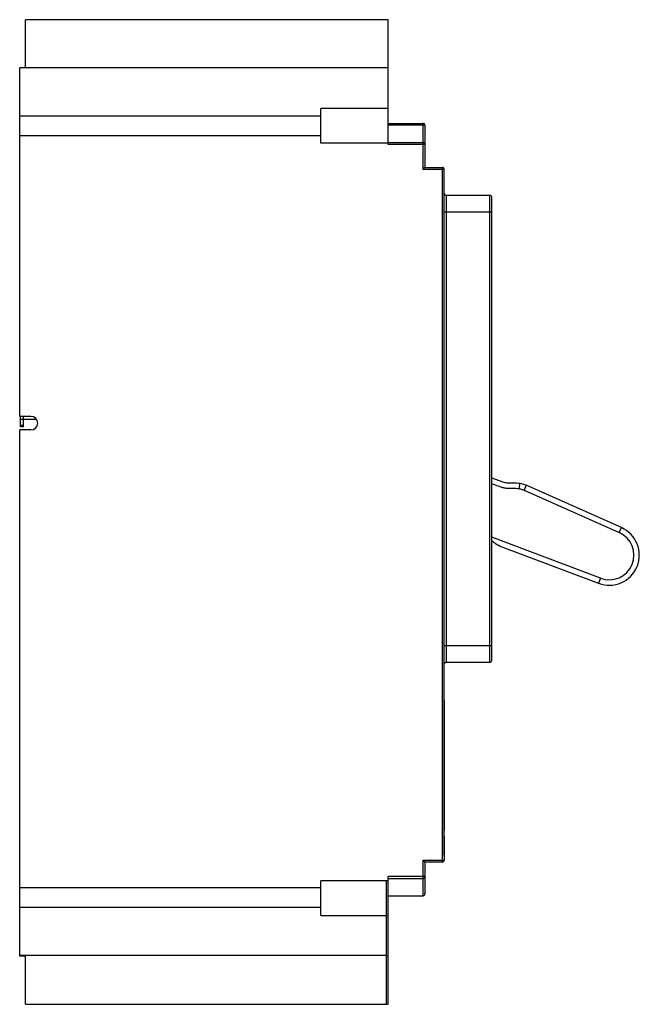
# Model space of a CAD drawing. Header units: millimetres. Extents: x 30 to 191, y 25 to 280.
import ezdxf

# ---------------------------------------------------------------- set-up
doc = ezdxf.new("R2010")
doc.units = ezdxf.units.MM
doc.header["$LTSCALE"] = 19.796745
doc.layers.get('0').update_dxf_attribs({"linetype": 'CONTINUOUS'})

msp = doc.modelspace()

# ---------------------------------------------------------------- linework, layer by layer
at = {"color": 7, "linetype": 'Continuous'}
for p, q in [((31.58, 267.22), (31.58, 279.72)), ((125.58, 279.72), (31.58, 279.72)), ((125.58, 247.38), (125.58, 279.72)), ((30.08, 176.97), (30.08, 267.22)), ((125.58, 267.22), (30.08, 267.22)), ((108.08, 247.73), (108.08, 256.73)), ((125.58, 256.73), (108.08, 256.73)), ((108.08, 254.77), (30.08, 254.77)), ((125.58, 252.88), (134.58, 252.88)), ((134.58, 240.94), (134.58, 252.88)), ((135.08, 252.38), (125.58, 252.38)), ((135.08, 252.38), (135.08, 241.44)), ((108.08, 249.68), (30.08, 249.68)), ((125.58, 247.73), (108.08, 247.73)), ((125.58, 247.88), (134.58, 247.88)), ((135.08, 247.38), (125.58, 247.38)), ((134.58, 240.94), (135.08, 241.44)), ((140.08, 240.94), (134.58, 240.94)), ((135.08, 241.44), (139.58, 241.44)), ((139.58, 61.55), (139.58, 241.44)), ((140.08, 103.64), (140.08, 240.94)), ((140.58, 234.26), (140.58, 113.28)), ((140.58, 234.26), (151.88, 234.26)), ((151.88, 113.28), (151.88, 234.26)), ((152.38, 113.78), (152.38, 233.76)), ((152.38, 229.87), (140.08, 229.87)), ((33, 176.97), (30.08, 176.97)), ((30.28, 174.3), (30.28, 176.97)), ((30.28, 176.3), (31.08, 176.3)), ((31.08, 174.3), (31.08, 176.97)), ((34.34, 176.22), (31.08, 176.22)), ((30.08, 37.22), (30.08, 173.47)), ((33, 173.47), (30.08, 173.47)), ((31.08, 174.63), (30.28, 174.63)), ((31.08, 174.3), (30.28, 174.3)), ((159.64, 159.66), (159.43, 158.28)), ((161.29, 159.2), (160.75, 157.91)), ((185.98, 148.17), (161.29, 159.2)), ((160.75, 157.91), (185.41, 146.9)), ((185.41, 146.9), (185.98, 148.17)), ((180.54, 135.06), (152.38, 145.68)), ((154.75, 143.3), (180.05, 133.75)), ((180.54, 135.06), (180.05, 133.75)), ((140.08, 117.68), (152.38, 117.68)), ((151.88, 113.28), (140.58, 113.28)), ((140.01, 103.84), (140.08, 103.84)), ((140.01, 63.34), (140.01, 103.84)), ((140.08, 103.77), (140.01, 103.77)), ((140.01, 103.64), (140.08, 103.64)), ((140.08, 103.37), (140.08, 69.77)), ((140.08, 68.59), (140.08, 69.6)), ((140.01, 68.04), (140.08, 68.04)), ((140.08, 68.37), (140.08, 62.05)), ((134.58, 62.05), (140.08, 62.05)), ((134.58, 62.05), (135.08, 61.55)), ((134.58, 52.84), (134.58, 62.05)), ((139.58, 61.55), (135.08, 61.55)), ((135.08, 61.55), (135.08, 53.34)), ((140.08, 63.34), (140.01, 63.34)), ((125.58, 56.71), (108.08, 56.71)), ((108.08, 47.71), (108.08, 56.71)), ((125.08, 24.72), (125.08, 56.71)), ((135.08, 57.84), (125.58, 57.84)), ((125.58, 24.72), (125.58, 57.84)), ((125.58, 57.34), (134.58, 57.34)), ((108.08, 54.89), (30.08, 54.89)), ((125.58, 52.84), (134.58, 52.84)), ((108.08, 49.79), (30.08, 49.79)), ((108.08, 47.71), (125.08, 47.71)), ((125.08, 37.34), (30.08, 37.34)), ((31.58, 37.22), (30.08, 37.22)), ((31.58, 24.72), (31.58, 37.22)), ((31.58, 24.72), (125.58, 24.72))]:
    msp.add_line(p, q, dxfattribs=at)
for centre, radius, start, end in [((134.58, 252.38), 0.5, 0, 90), ((134.58, 247.38), 0.5, 0, 90), ((139.58, 240.94), 0.5, 360, 90), ((140.58, 234.76), 0.5, 180, 270), ((151.88, 233.76), 0.5, 0, 90), ((33, 175.22), 1.75, 270, 90), ((182.8, 141.05), 7.8, 249.3369, 65.9369), ((182.8, 141.05), 6.4, 249.3371, 65.9354), ((140.58, 112.78), 0.5, 90, 180), ((151.88, 113.78), 0.5, 270, 360), ((139.68, 103.37), 0.4, 0, 30.1189), ((139.68, 69.77), 0.4, 325.6043, 360), ((139.68, 68.37), 0.4, 0, 33.968), ((139.58, 62.05), 0.5, 270, 0), ((134.58, 57.84), 0.5, 270, 360), ((134.58, 53.34), 0.5, 270, 360), ((125.08, 47.21), 0.5, 0.0032, 90), ((125.08, 37.84), 0.5, 270, 360)]:
    msp.add_arc(centre, radius, start, end, dxfattribs=at)
for points, knots in [([(152.38, 161.09), (152.7, 160.97), (153.23, 160.76), (153.96, 160.49), (154.59, 160.26), (155.19, 160.04), (155.75, 159.88), (156.27, 159.79), (156.84, 159.77), (157.48, 159.78), (158.43, 159.79), (159.15, 159.74), (159.64, 159.66)], [0, 0, 0, 0, 0.135349, 0.221814, 0.308279, 0.394744, 0.481209, 0.567674, 0.654139, 0.740605, 0.82707, 1, 1, 1, 1]), ([(152.38, 159.59), (152.94, 159.38), (153.79, 159.06), (154.94, 158.64), (155.86, 158.42), (156.8, 158.36), (157.71, 158.39), (158.58, 158.38), (159.15, 158.32), (159.43, 158.28)], [0, 0, 0, 0, 0.248036, 0.374792, 0.507299, 0.638996, 0.764052, 0.883058, 1, 1, 1, 1]), ([(159.43, 158.28), (159.54, 158.26), (159.99, 158.17), (160.43, 158.03), (160.75, 157.91)], [0, 0, 0, 0, 0.24417, 1, 1, 1, 1]), ([(152.38, 144.83), (152.4, 144.82), (152.46, 144.76), (152.57, 144.67), (152.71, 144.55), (152.87, 144.41), (153.05, 144.27), (153.18, 144.18), (153.25, 144.13)], [0, 0, 0, 0, 0.069847, 0.218703, 0.385796, 0.573073, 0.778585, 1, 1, 1, 1]), ([(153.25, 144.13), (153.25, 144.13), (153.26, 144.12), (153.26, 144.12), (153.28, 144.11), (153.3, 144.09), (153.32, 144.08), (153.35, 144.06), (153.39, 144.03), (153.45, 143.99), (153.53, 143.94), (153.62, 143.88), (153.72, 143.82), (153.84, 143.74), (153.99, 143.66), (154.17, 143.57), (154.34, 143.48), (154.5, 143.41), (154.64, 143.34), (154.72, 143.31), (154.75, 143.3)], [0, 0, 0, 0, 0.004159, 0.008303, 0.016585, 0.033133, 0.049658, 0.066159, 0.099092, 0.131934, 0.197339, 0.262375, 0.327038, 0.391335, 0.518871, 0.628759, 0.737673, 0.844985, 0.951423, 1, 1, 1, 1])]:
    msp.add_open_spline(points, degree=3, knots=knots, dxfattribs=at)
msp.add_open_spline([(159.64, 159.66), (160.23, 159.57), (160.78, 159.4), (161.29, 159.2)], degree=3, dxfattribs=at)

doc.saveas('drawing.dxf')
